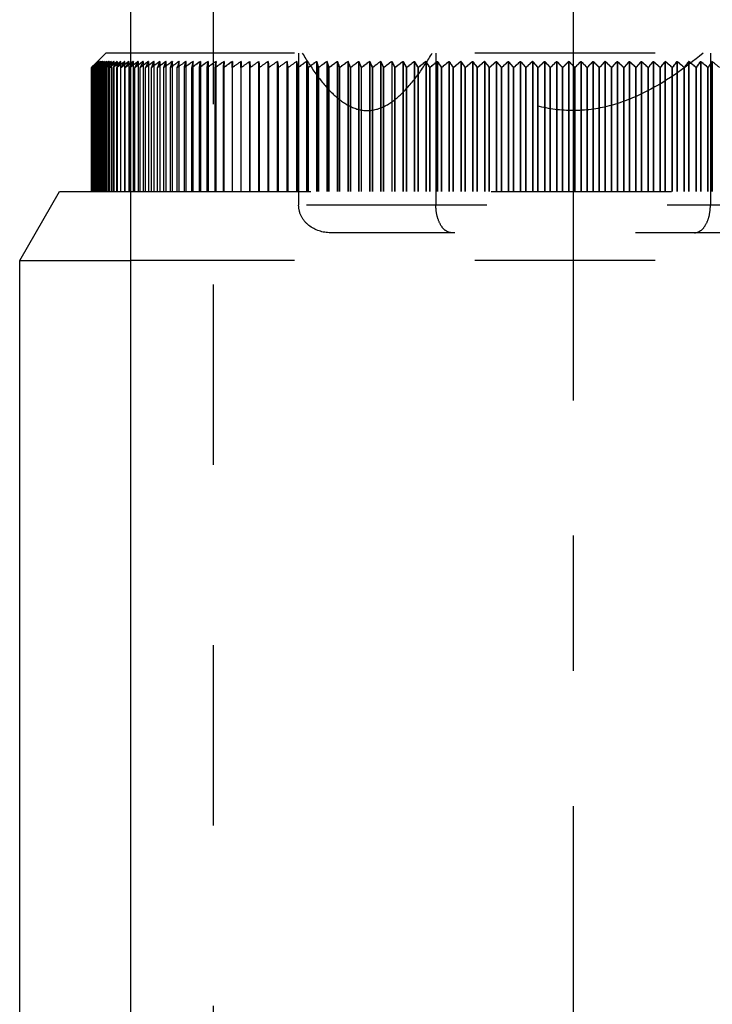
# Model space of a CAD drawing. Header units: millimetres. Extents: x 445 to 555, y 401 to 599.
# Tile 3 of 5: x 480 to 505, y 514 to 549. Entities that reach past the tile are written whole.
import ezdxf

# ---------------------------------------------------------------- set-up
doc = ezdxf.new("R2010")
doc.units = ezdxf.units.MM
doc.header["$LTSCALE"] = 65.185185
doc.linetypes.add('CENTER', pattern=[0.6, 0.375, -0.075, 0.075, -0.075])
doc.linetypes.add('HIDDEN', pattern=[0.2, 0.1, -0.1])
for name, color, linetype in [('KOERPER', 7, 'CONTINUOUS'), ('KONST.EL_MIT_GEO', 7, 'CONTINUOUS'), ('L1', 7, 'CONTINUOUS')]:
    doc.layers.add(name, color=color, linetype=linetype)

msp = doc.modelspace()

# ---------------------------------------------------------------- linework, layer by layer
at = {"layer": 'KOERPER', "color": 7, "linetype": 'Continuous'}
msp.add_line((484, 576.25), (484, 481.75), dxfattribs=at)
at = {"layer": 'KONST.EL_MIT_GEO', "color": 8, "linetype": 'HIDDEN'}
for p, q in [((487, 494.25), (487, 577.25)), ((516, 548.245), (484, 548.245)), ((490.08, 548.245), (490.08, 542.751)), ((495.04, 548.245), (495.04, 542.751)), ((504.96, 548.245), (504.96, 542.751)), ((482.71, 547.837), (482.635, 547.762)), ((482.711, 547.837), (482.637, 547.762)), ((482.721, 547.837), (482.644, 547.762)), ((482.723, 547.837), (482.651, 547.762)), ((482.743, 547.837), (482.664, 547.762)), ((482.711, 547.8), (482.676, 547.762)), ((482.828, 547.956), (482.686, 547.814)), ((482.748, 547.874), (482.71, 547.837)), ((482.747, 547.874), (482.711, 547.837)), ((482.775, 547.869), (482.711, 547.8)), ((482.78, 547.837), (482.712, 547.762)), ((482.759, 547.874), (482.721, 547.837)), ((482.758, 547.874), (482.723, 547.837)), ((482.782, 547.874), (482.743, 547.837)), ((482.82, 547.948), (482.747, 547.874)), ((482.823, 547.948), (482.748, 547.874)), ((482.829, 547.948), (482.758, 547.874)), ((482.836, 547.948), (482.759, 547.874)), ((482.849, 547.948), (482.775, 547.869)), ((482.86, 547.948), (482.782, 547.874)), ((482.786, 547.911), (482.823, 547.948)), ((482.801, 547.911), (482.836, 547.948)), ((482.82, 547.948), (482.823, 543.25)), ((482.826, 547.911), (482.86, 547.948)), ((482.829, 547.948), (482.829, 543.25)), ((482.849, 547.948), (482.849, 543.25)), ((482.86, 547.948), (482.86, 543.25)), ((482.881, 547.948), (482.889, 547.725)), ((482.896, 547.948), (482.889, 547.725)), ((482.923, 547.948), (482.923, 543.25)), ((482.943, 547.948), (482.943, 543.25)), ((482.999, 547.8), (482.969, 547.762)), ((482.976, 547.948), (482.975, 547.725)), ((483.001, 547.948), (483.001, 543.25)), ((483.041, 547.948), (483.01, 547.911)), ((483.041, 547.948), (483.038, 547.646)), ((483.118, 547.837), (483.061, 547.762)), ((483.069, 547.948), (483.069, 543.25)), ((483.116, 547.948), (483.116, 543.25)), ((483.149, 547.948), (483.149, 543.25)), ((483.203, 547.948), (483.203, 543.25)), ((483.24, 547.948), (483.248, 547.725)), ((483.3, 547.948), (483.246, 547.874)), ((483.275, 547.762), (483.301, 547.8)), ((483.3, 547.948), (483.3, 543.25)), ((483.408, 547.948), (483.386, 547.916)), ((483.405, 547.948), (483.405, 543.25)), ((483.524, 547.948), (483.524, 543.25)), ((483.562, 547.8), (483.538, 547.762)), ((483.658, 547.725), (483.653, 547.948)), ((483.73, 547.837), (483.685, 547.762)), ((483.793, 547.948), (483.793, 543.25)), ((483.948, 547.948), (483.906, 547.874)), ((483.944, 547.948), (483.944, 543.25)), ((484.105, 547.948), (484, 547.867)), ((484.13, 547.837), (484.033, 547.762)), ((484.065, 547.874), (484.085, 547.911)), ((484.089, 547.911), (484.071, 547.877)), ((484.085, 547.911), (484.105, 547.948)), ((484.109, 547.948), (484.089, 547.911)), ((484.105, 547.948), (484.105, 543.25)), ((484.162, 547.725), (484.208, 547.814)), ((484.208, 547.814), (484.238, 547.874)), ((484.311, 547.837), (484.212, 547.762)), ((484.238, 547.874), (484.257, 547.911)), ((484.257, 547.911), (484.276, 547.948)), ((484.276, 547.948), (484.276, 543.25)), ((484.351, 547.725), (484.387, 547.8)), ((484.387, 547.8), (484.422, 547.874)), ((484.501, 547.837), (484.401, 547.762)), ((484.422, 547.874), (484.44, 547.911)), ((484.44, 547.911), (484.457, 547.948)), ((484.457, 547.948), (484.457, 543.25)), ((484.616, 547.874), (484.633, 547.911)), ((484.633, 547.911), (484.649, 547.948)), ((484.649, 547.948), (484.649, 543.25)), ((484.851, 547.948), (484.751, 547.874)), ((484.805, 547.837), (484.835, 547.911)), ((484.835, 547.911), (484.851, 547.948)), ((484.851, 547.948), (484.851, 543.25)), ((485.062, 547.948), (484.962, 547.874)), ((485.02, 547.837), (485.048, 547.911)), ((485.048, 547.911), (485.062, 547.948)), ((485.062, 547.948), (485.062, 543.25)), ((485.283, 547.948), (485.182, 547.874)), ((485.207, 547.725), (485.233, 547.8)), ((485.233, 547.8), (485.27, 547.911)), ((485.27, 547.911), (485.283, 547.948)), ((485.283, 547.948), (485.283, 543.25)), ((485.446, 547.725), (485.469, 547.8)), ((485.514, 547.948), (485.463, 547.911)), ((485.469, 547.8), (485.502, 547.911)), ((485.502, 547.911), (485.514, 547.948)), ((485.514, 547.948), (485.514, 543.25)), ((485.754, 547.948), (485.703, 547.911)), ((485.744, 547.911), (485.754, 547.948)), ((485.754, 547.948), (485.754, 543.25)), ((486.003, 547.948), (485.952, 547.911)), ((485.96, 547.762), (485.994, 547.911)), ((485.994, 547.911), (486.003, 547.948)), ((486.003, 547.948), (486.003, 543.25)), ((486.254, 547.911), (486.261, 547.948)), ((486.261, 547.948), (486.261, 543.25)), ((486.492, 547.725), (486.523, 547.911)), ((486.512, 547.8), (486.506, 547.762)), ((486.536, 547.948), (486.512, 547.8)), ((486.523, 547.911), (486.529, 547.948)), ((486.529, 547.948), (486.529, 543.25)), ((486.776, 547.725), (486.8, 547.911)), ((486.798, 547.837), (486.789, 547.762)), ((486.808, 547.911), (486.798, 547.837)), ((486.8, 547.911), (486.805, 547.948)), ((486.805, 547.948), (486.805, 543.25)), ((486.812, 547.948), (486.808, 547.911)), ((487.072, 547.762), (487.089, 547.948)), ((487.097, 547.948), (487.08, 547.762)), ((487.089, 547.948), (487.089, 543.25)), ((487.37, 547.725), (487.382, 547.948)), ((487.39, 547.948), (487.378, 547.725)), ((487.382, 547.948), (487.382, 543.25)), ((487.679, 547.725), (487.683, 547.948)), ((487.683, 547.948), (487.683, 543.25)), ((487.692, 547.948), (487.688, 547.725)), ((487.993, 547.948), (487.993, 543.25)), ((487.996, 547.725), (487.993, 547.948)), ((488.001, 547.948), (488.005, 547.725)), ((488.309, 547.948), (488.309, 543.25)), ((488.321, 547.725), (488.309, 547.948)), ((488.318, 547.948), (488.33, 547.725)), ((488.634, 547.948), (488.634, 543.25)), ((488.654, 547.725), (488.634, 547.948)), ((488.643, 547.948), (488.643, 543.25)), ((488.643, 547.948), (488.663, 547.725)), ((488.966, 547.948), (488.966, 543.25)), ((488.994, 547.725), (488.966, 547.948)), ((488.975, 547.948), (488.975, 543.25)), ((488.975, 547.948), (489.003, 547.725)), ((489.305, 547.948), (489.305, 543.25)), ((489.341, 547.725), (489.305, 547.948)), ((489.314, 547.948), (489.314, 543.25)), ((489.314, 547.948), (489.35, 547.725)), ((489.651, 547.948), (489.651, 543.25)), ((489.661, 547.948), (489.661, 543.25)), ((490.004, 547.948), (490.004, 543.25)), ((490.014, 547.948), (490.014, 543.25)), ((490.363, 547.948), (490.363, 543.25)), ((490.373, 547.948), (490.373, 543.25)), ((490.729, 547.948), (490.729, 543.25)), ((490.739, 547.948), (490.739, 543.25)), ((491.1, 547.948), (491.1, 543.25)), ((491.11, 547.948), (491.11, 543.25)), ((491.478, 547.948), (491.478, 543.25)), ((491.488, 547.948), (491.488, 543.25)), ((491.86, 547.948), (491.86, 543.25)), ((491.871, 547.948), (491.871, 543.25)), ((492.248, 547.948), (492.248, 543.25)), ((492.259, 547.948), (492.259, 543.25)), ((492.642, 547.948), (492.642, 543.25)), ((492.652, 547.948), (492.652, 543.25)), ((493.04, 547.948), (493.04, 543.25)), ((493.051, 547.948), (493.051, 543.25)), ((493.442, 547.948), (493.442, 543.25)), ((493.453, 547.948), (493.453, 543.25)), ((493.849, 547.948), (493.849, 543.25)), ((493.86, 547.948), (493.86, 543.25)), ((494.259, 547.948), (494.259, 543.25)), ((494.271, 547.948), (494.271, 543.25)), ((494.674, 547.948), (494.674, 543.25)), ((494.685, 547.948), (494.685, 543.25)), ((495.092, 547.948), (495.092, 543.25)), ((495.103, 547.948), (495.103, 543.25)), ((495.513, 547.948), (495.513, 543.25)), ((495.524, 547.948), (495.524, 543.25)), ((495.937, 547.948), (495.937, 543.25)), ((495.949, 547.948), (495.949, 543.25)), ((496.364, 547.948), (496.364, 543.25)), ((496.375, 547.948), (496.375, 543.25)), ((496.793, 547.948), (496.793, 543.25)), ((496.804, 547.948), (496.804, 543.25)), ((497.224, 547.948), (497.224, 543.25)), ((497.235, 547.948), (497.235, 543.25)), ((497.656, 547.948), (497.656, 543.25)), ((497.668, 547.948), (497.668, 543.25)), ((498.091, 547.948), (498.091, 543.25)), ((498.103, 547.948), (498.103, 543.25)), ((498.527, 547.948), (498.527, 543.25)), ((498.538, 547.948), (498.538, 543.25)), ((498.963, 547.948), (498.963, 543.25)), ((498.975, 547.948), (498.975, 543.25)), ((499.4, 547.948), (499.4, 543.25)), ((499.412, 547.948), (499.412, 543.25)), ((499.838, 547.948), (499.838, 543.25)), ((499.85, 547.948), (499.85, 543.25)), ((500.276, 547.948), (500.276, 543.25)), ((500.288, 547.948), (500.288, 543.25)), ((500.713, 547.948), (500.713, 543.25)), ((500.725, 547.948), (500.725, 543.25)), ((501.151, 547.948), (501.151, 543.25)), ((501.163, 547.948), (501.163, 543.25)), ((501.587, 547.948), (501.587, 543.25)), ((501.599, 547.948), (501.599, 543.25)), ((502.022, 547.948), (502.022, 543.25)), ((502.034, 547.948), (502.034, 543.25)), ((502.456, 547.948), (502.456, 543.25)), ((502.468, 547.948), (502.468, 543.25)), ((502.889, 547.948), (502.889, 543.25)), ((502.901, 547.948), (502.901, 543.25)), ((503.319, 547.948), (503.319, 543.25)), ((503.331, 547.948), (503.331, 543.25)), ((503.748, 547.948), (503.748, 543.25)), ((503.759, 547.948), (503.759, 543.25)), ((504.174, 547.948), (504.174, 543.25)), ((504.185, 547.948), (504.185, 543.25)), ((504.597, 547.948), (504.597, 543.25)), ((504.609, 547.948), (504.609, 543.25)), ((505.017, 547.948), (505.017, 543.25)), ((505.029, 547.948), (505.029, 543.25)), ((482.635, 547.762), (482.597, 547.725)), ((482.597, 543.25), (482.597, 547.725)), ((482.637, 547.762), (482.6, 547.725)), ((482.644, 547.762), (482.605, 547.725)), ((482.651, 547.762), (482.615, 547.725)), ((482.615, 543.25), (482.615, 547.725)), ((482.664, 547.762), (482.624, 547.725)), ((482.676, 547.762), (482.641, 547.725)), ((482.641, 543.25), (482.641, 547.725)), ((482.712, 547.762), (482.678, 547.725)), ((482.678, 543.25), (482.678, 547.725)), ((482.754, 547.756), (482.727, 547.725)), ((482.727, 543.25), (482.727, 547.725)), ((482.818, 547.762), (482.786, 547.725)), ((482.786, 543.25), (482.786, 547.725)), ((482.881, 547.754), (482.857, 547.725)), ((482.969, 547.762), (482.939, 547.725)), ((483.061, 547.762), (483.033, 547.725)), ((483.164, 547.762), (483.137, 547.725)), ((483.137, 543.25), (483.137, 547.725)), ((483.278, 547.762), (483.252, 547.725)), ((483.403, 547.762), (483.378, 547.725)), ((483.538, 547.762), (483.514, 547.725)), ((483.685, 547.762), (483.662, 547.725)), ((483.841, 547.762), (483.82, 547.725)), ((484.033, 547.762), (483.984, 547.725)), ((483.984, 547.725), (484, 547.755)), ((483.984, 543.25), (483.984, 547.725)), ((484, 547.746), (483.988, 547.725)), ((484.212, 547.762), (484.162, 547.725)), ((484.162, 543.25), (484.162, 547.725)), ((484.186, 547.762), (484.167, 547.725)), ((484.401, 547.762), (484.351, 547.725)), ((484.351, 543.25), (484.351, 547.725)), ((484.374, 547.762), (484.357, 547.725)), ((484.601, 547.762), (484.55, 547.725)), ((484.55, 543.25), (484.55, 547.725)), ((484.573, 547.762), (484.556, 547.725)), ((484.81, 547.762), (484.76, 547.725)), ((484.76, 543.25), (484.76, 547.725)), ((484.781, 547.762), (484.765, 547.725)), ((485.03, 547.762), (484.979, 547.725)), ((484.979, 543.25), (484.979, 547.725)), ((484.999, 547.762), (484.985, 547.725)), ((485.259, 547.762), (485.207, 547.725)), ((485.207, 543.25), (485.207, 547.725)), ((485.226, 547.762), (485.214, 547.725)), ((485.497, 547.762), (485.446, 547.725)), ((485.446, 543.25), (485.446, 547.725)), ((485.464, 547.762), (485.453, 547.725)), ((485.694, 547.725), (485.704, 547.762)), ((485.746, 547.762), (485.694, 547.725)), ((485.694, 543.25), (485.694, 547.725)), ((485.711, 547.762), (485.701, 547.725)), ((485.951, 547.725), (485.96, 547.762)), ((486.003, 547.762), (485.951, 547.725)), ((485.951, 543.25), (485.951, 547.725)), ((485.967, 547.762), (485.958, 547.725)), ((486.269, 547.762), (486.217, 547.725)), ((486.217, 543.25), (486.217, 547.725)), ((486.232, 547.762), (486.225, 547.725)), ((486.545, 547.762), (486.492, 547.725)), ((486.492, 543.25), (486.492, 547.725)), ((486.506, 547.762), (486.5, 547.725)), ((486.829, 547.762), (486.776, 547.725)), ((486.776, 543.25), (486.776, 547.725)), ((486.789, 547.762), (486.784, 547.725)), ((487.069, 547.725), (487.072, 547.762)), ((487.121, 547.762), (487.069, 547.725)), ((487.069, 543.25), (487.069, 547.725)), ((487.08, 547.762), (487.077, 547.725)), ((487.422, 547.762), (487.37, 547.725)), ((487.37, 543.25), (487.37, 547.725)), ((488.005, 543.25), (488.005, 547.725)), ((488.321, 543.25), (488.321, 547.725)), ((488.33, 543.25), (488.33, 547.725)), ((488.654, 543.25), (488.654, 547.725)), ((488.663, 543.25), (488.663, 547.725)), ((488.994, 543.25), (488.994, 547.725)), ((489.003, 543.25), (489.003, 547.725)), ((489.341, 543.25), (489.341, 547.725)), ((489.35, 543.25), (489.35, 547.725)), ((489.695, 543.25), (489.695, 547.725)), ((489.704, 543.25), (489.704, 547.725)), ((490.055, 543.25), (490.055, 547.725)), ((490.065, 543.25), (490.065, 547.725)), ((490.422, 543.25), (490.422, 547.725)), ((490.432, 543.25), (490.432, 547.725)), ((490.796, 543.25), (490.796, 547.725)), ((490.806, 543.25), (490.806, 547.725)), ((491.175, 543.25), (491.175, 547.725)), ((491.185, 543.25), (491.185, 547.725)), ((491.56, 543.25), (491.56, 547.725)), ((491.571, 543.25), (491.571, 547.725)), ((491.951, 543.25), (491.951, 547.725)), ((491.961, 543.25), (491.961, 547.725)), ((492.346, 543.25), (492.346, 547.725)), ((492.357, 543.25), (492.357, 547.725)), ((492.747, 543.25), (492.747, 547.725)), ((492.758, 543.25), (492.758, 547.725)), ((493.152, 543.25), (493.152, 547.725)), ((493.164, 543.25), (493.164, 547.725)), ((493.562, 543.25), (493.562, 547.725)), ((493.574, 543.25), (493.574, 547.725)), ((493.976, 543.25), (493.976, 547.725)), ((493.988, 543.25), (493.988, 547.725)), ((494.394, 543.25), (494.394, 547.725)), ((494.406, 543.25), (494.406, 547.725)), ((494.816, 543.25), (494.816, 547.725)), ((494.828, 543.25), (494.828, 547.725)), ((495.241, 543.25), (495.241, 547.725)), ((495.253, 543.25), (495.253, 547.725)), ((495.669, 543.25), (495.669, 547.725)), ((495.681, 543.25), (495.681, 547.725)), ((496.1, 543.25), (496.1, 547.725)), ((496.112, 543.25), (496.112, 547.725)), ((496.533, 543.25), (496.533, 547.725)), ((496.545, 543.25), (496.545, 547.725)), ((496.969, 543.25), (496.969, 547.725)), ((496.981, 543.25), (496.981, 547.725)), ((497.407, 543.25), (497.407, 547.725)), ((497.419, 543.25), (497.419, 547.725)), ((497.846, 543.25), (497.846, 547.725)), ((497.858, 543.25), (497.858, 547.725)), ((498.287, 543.25), (498.287, 547.725)), ((498.299, 543.25), (498.299, 547.725)), ((498.728, 543.25), (498.728, 547.725)), ((498.741, 543.25), (498.741, 547.725)), ((499.171, 543.25), (499.171, 547.725)), ((499.183, 543.25), (499.183, 547.725)), ((499.614, 543.25), (499.614, 547.725)), ((499.626, 543.25), (499.626, 547.725)), ((500.058, 543.25), (500.058, 547.725)), ((500.07, 543.25), (500.07, 547.725)), ((500.501, 543.25), (500.501, 547.725)), ((500.513, 543.25), (500.513, 547.725)), ((500.944, 543.25), (500.944, 547.725)), ((500.956, 543.25), (500.956, 547.725)), ((501.387, 543.25), (501.387, 547.725)), ((501.399, 543.25), (501.399, 547.725)), ((501.828, 543.25), (501.828, 547.725)), ((501.84, 543.25), (501.84, 547.725)), ((502.269, 543.25), (502.269, 547.725)), ((502.281, 543.25), (502.281, 547.725)), ((502.707, 543.25), (502.707, 547.725)), ((502.719, 543.25), (502.719, 547.725)), ((503.145, 543.25), (503.145, 547.725)), ((503.157, 543.25), (503.157, 547.725)), ((503.58, 543.25), (503.58, 547.725)), ((503.592, 543.25), (503.592, 547.725)), ((504.012, 543.25), (504.012, 547.725)), ((504.024, 543.25), (504.024, 547.725)), ((504.443, 543.25), (504.443, 547.725)), ((504.454, 543.25), (504.454, 547.725)), ((504.87, 543.25), (504.87, 547.725)), ((504.882, 543.25), (504.882, 547.725)), ((484, 543.25), (516, 543.25)), ((509.92, 542.751), (490.08, 542.751)), ((508.767, 541.752), (491.233, 541.752)), ((516, 540.75), (484, 540.75))]:
    msp.add_line(p, q, dxfattribs=at)
at = {"layer": 'KONST.EL_MIT_GEO', "color": 7, "linetype": 'Continuous'}
for p, q in [((483.117, 548.245), (482.828, 547.956)), ((484, 548.245), (483.117, 548.245)), ((482.735, 547.8), (482.695, 547.762)), ((482.776, 547.837), (482.735, 547.8)), ((482.779, 547.8), (482.738, 547.762)), ((482.863, 547.911), (482.896, 547.948)), ((482.911, 547.911), (482.943, 547.948)), ((483.02, 547.837), (482.921, 547.753)), ((482.97, 547.911), (483.001, 547.948)), ((483.069, 547.948), (482.985, 547.874)), ((483.108, 547.837), (483.02, 547.762)), ((483.04, 547.911), (483.069, 547.948)), ((483.121, 547.911), (483.149, 547.948)), ((483.203, 547.898), (483.24, 547.948)), ((483.405, 547.948), (483.284, 547.848)), ((483.379, 547.911), (483.405, 547.948)), ((483.524, 547.948), (483.433, 547.874)), ((483.499, 547.911), (483.524, 547.948)), ((483.653, 547.948), (483.561, 547.874)), ((483.63, 547.911), (483.653, 547.948)), ((483.754, 547.8), (483.706, 547.762)), ((483.793, 547.948), (483.746, 547.911)), ((483.771, 547.911), (483.793, 547.948)), ((483.912, 547.8), (483.864, 547.762)), ((483.944, 547.948), (483.896, 547.911)), ((484, 547.867), (483.912, 547.8)), ((483.923, 547.911), (483.944, 547.948)), ((482.624, 543.25), (482.624, 547.725)), ((482.695, 547.762), (482.654, 547.725)), ((482.654, 543.25), (482.654, 547.725)), ((482.738, 547.762), (482.696, 547.725)), ((482.696, 543.25), (482.696, 547.725)), ((482.791, 547.762), (482.749, 547.725)), ((482.749, 543.25), (482.749, 547.725)), ((482.856, 547.762), (482.813, 547.725)), ((482.813, 543.25), (482.813, 547.725)), ((482.921, 547.753), (482.889, 547.725)), ((482.889, 543.25), (482.889, 547.725)), ((483.02, 547.762), (482.975, 547.725)), ((482.975, 543.25), (482.975, 547.725)), ((483.014, 547.646), (483.014, 543.25)), ((483.038, 547.646), (483.014, 547.646)), ((483.1, 547.697), (483.038, 547.646)), ((483.038, 547.646), (483.038, 543.25)), ((483.161, 547.748), (483.1, 547.697)), ((483.248, 547.725), (483.275, 547.762)), ((483.295, 547.762), (483.248, 547.725)), ((483.248, 543.25), (483.248, 547.725)), ((483.421, 547.762), (483.374, 547.725)), ((483.374, 543.25), (483.374, 547.725)), ((483.558, 547.762), (483.511, 547.725)), ((483.511, 543.25), (483.511, 547.725)), ((483.706, 547.762), (483.658, 547.725)), ((483.658, 543.25), (483.658, 547.725)), ((483.864, 547.762), (483.815, 547.725)), ((483.815, 543.25), (483.815, 547.725)), ((480, 540.75), (481.443, 543.25)), ((481.443, 543.25), (484, 543.25)), ((480, 499.322), (480, 540.75)), ((480, 540.75), (484, 540.75))]:
    msp.add_line(p, q, dxfattribs=at)
at = {"layer": 'KONST.EL_MIT_GEO', "color": 8, "linetype": 'HIDDEN'}
for centre, radius, start, end in [((518.806, 511.695), 51.081, 135.0003, 135.1423), ((518.202, 511.424), 50.846, 134.0827, 134.443), ((518.372, 513.04), 49.823, 135.5813, 135.8806), ((518.251, 510.535), 51.507, 133.4174, 133.7773), ((518.427, 513.934), 49.231, 136.3569, 136.656), ((518.326, 509.651), 52.183, 132.7862, 133.1456), ((518.523, 514.824), 48.673, 137.1722, 137.4707), ((518.427, 508.775), 52.868, 132.1877, 132.5466), ((517.781, 512.72), 49.631, 134.7823, 135.0006), ((518.665, 515.707), 48.155, 138.0287, 138.3263), ((518.55, 507.91), 53.559, 131.6209, 131.979), ((518.859, 516.582), 47.684, 138.9278, 139.2242), ((518.45, 516.522), 47.432, 138.505, 138.8145), ((517.901, 515.994), 47.408, 137.6219, 137.8029), ((518.694, 507.056), 54.252, 131.0844, 131.4417), ((519.111, 517.446), 47.268, 139.8711, 140.1659), ((518.64, 517.413), 46.95, 139.4307, 139.7281), ((518.856, 506.216), 54.944, 130.5773, 130.9337), ((519.15, 518.079), 46.862, 140.4613, 140.7101), ((519.428, 518.297), 46.916, 140.8602, 141.1531), ((519.035, 505.393), 55.631, 130.0985, 130.454), ((519.818, 519.133), 46.636, 141.8966, 142.1871), ((519.092, 519.249), 46.021, 141.4193, 141.6547), ((519.23, 504.589), 56.311, 129.647, 130.0015), ((519.331, 520.211), 45.547, 142.4852, 142.6607), ((519.438, 503.806), 56.979, 129.2218, 129.5753), ((520.623, 520.435), 46.368, 143.7173, 143.8886), ((519.659, 503.045), 57.635, 128.82215, 129.17465), ((521.025, 521.383), 46.051, 144.8184, 145.0525), ((519.891, 502.309), 58.274, 128.44717, 128.79866), ((521.593, 522.262), 45.921, 145.9896, 146.2684), ((520.134, 501.6), 58.894, 128.09611, 128.44659), ((522.259, 523.131), 45.891, 147.2631, 147.4825), ((520.386, 500.919), 59.493, 127.76824, 128.11774), ((523.069, 523.968), 46.015, 148.5915, 148.753), ((520.646, 500.269), 60.068, 127.4629, 127.81144), ((525.189, 524.117), 47.631, 150.0813, 150.2364), ((520.913, 499.65), 60.619, 127.17947, 127.52709), ((526.741, 524.723), 48.548, 151.5152, 151.6909), ((526.66, 524.726), 48.479, 151.4789, 151.6393), ((520.427, 500.296), 59.813, 127.18581, 127.36101), ((521.188, 499.065), 61.141, 126.91738, 127.26411), ((527.891, 525.646), 48.982, 152.9153, 153.1588), ((520.701, 499.716), 60.332, 126.92314, 127.0979), ((521.468, 498.516), 61.634, 126.6761, 127.02199), ((529.935, 526.229), 50.393, 154.4695, 154.703), ((520.982, 499.171), 60.822, 126.68131, 126.85563), ((533.158, 526.389), 53.084, 156.1246, 156.3009), ((521.753, 498.002), 62.096, 126.45515, 126.80025), ((532.384, 526.777), 52.214, 156.0798, 156.3023), ((521.908, 497.799), 62.355, 126.57606, 126.74816), ((536.465, 526.782), 55.786, 157.8257, 157.9503), ((522.043, 497.527), 62.526, 126.25408, 126.59844), ((535.343, 527.288), 54.55, 157.7454, 157.9558), ((522.197, 497.321), 62.786, 126.3742, 126.54594), ((540.153, 527.263), 58.846, 159.5359, 159.65264), ((522.337, 497.091), 62.921, 126.0725, 126.41618), ((538.956, 527.762), 57.545, 159.46498, 159.66209), ((522.491, 496.882), 63.183, 126.19187, 126.36327), ((522.635, 496.695), 63.28, 125.91005, 126.25311), ((543.428, 528.197), 61.402, 161.23656, 161.41928), ((522.627, 496.706), 63.27, 125.97135, 126.20007), ((522.935, 496.34), 63.603, 125.76641, 126.1089), ((549.06, 528.592), 66.422, 163.05771, 163.22492), ((522.927, 496.35), 63.594, 125.8271, 126.05544), ((523.238, 496.028), 63.888, 125.64128, 125.98328), ((556.521, 528.819), 73.307, 164.90402, 165.02441), ((556.311, 528.945), 73.065, 164.92538, 165.07598), ((523.543, 495.758), 64.134, 125.53443, 125.87601), ((565.924, 529.257), 82.071, 166.83591, 166.96887), ((523.374, 495.988), 63.853, 125.53667, 125.82206), ((579.915, 529.288), 95.495, 168.75453, 168.86853), ((523.849, 495.532), 64.34, 125.44565, 125.78687), ((579.18, 529.526), 94.72, 168.78507, 168.89944), ((523.68, 495.762), 64.06, 125.44739, 125.73249), ((524.156, 495.35), 64.506, 125.37476, 125.71569), ((523.988, 495.58), 64.226, 125.37602, 125.66086), ((524.465, 495.214), 64.632, 125.32162, 125.66233), ((524.296, 495.442), 64.352, 125.32239, 125.60706), ((524.774, 495.122), 64.716, 125.28613, 125.6267), ((524.605, 495.349), 64.437, 125.28642, 125.57097), ((525.083, 495.075), 64.758, 125.26822, 125.60872), ((524.915, 495.302), 64.481, 125.26804, 125.55251), ((525.393, 495.075), 64.759, 125.26786, 125.60835), ((525.702, 495.119), 64.718, 125.28505, 125.62561), ((526.012, 495.209), 64.636, 125.31981, 125.66052), ((526.32, 495.344), 64.512, 125.37222, 125.71314), ((526.629, 495.524), 64.348, 125.44238, 125.78359), ((526.937, 495.748), 64.143, 125.53043, 125.87199), ((395.078, 529.428), 96.369, 10.94472, 11.07987), ((395.523, 529.421), 95.943, 10.99803, 11.13381), ((527.244, 496.016), 63.899, 125.63653, 125.97851), ((408.834, 529.161), 83.316, 12.87401, 13.03147), ((409.149, 529.153), 83.02, 12.92637, 13.08442), ((527.542, 496.317), 63.624, 125.75725, 126.09971), ((527.55, 496.326), 63.615, 125.7609, 126.10338), ((418.819, 528.852), 74.049, 14.76613, 14.94475), ((419.054, 528.842), 73.834, 14.8174, 14.99659), ((527.848, 496.669), 63.303, 125.89962, 126.24263), ((527.856, 496.679), 63.294, 125.90378, 126.24681), ((426.376, 528.5), 67.227, 16.61688, 16.81544), ((426.557, 528.489), 67.067, 16.66696, 16.86606), ((528.153, 497.062), 62.946, 126.06077, 126.40441), ((528.162, 497.074), 62.936, 126.06545, 126.40911), ((432.278, 528.106), 62.078, 18.42264, 18.63985), ((432.421, 528.095), 61.956, 18.47145, 18.68915), ((528.458, 497.496), 62.554, 126.24103, 126.58534), ((528.467, 497.508), 62.542, 126.24624, 126.59057), ((437.003, 527.673), 58.125, 20.18037, 20.41489), ((437.119, 527.66), 58.03, 20.22783, 20.4628), ((528.763, 497.969), 62.127, 126.44075, 126.78579), ((528.771, 497.982), 62.115, 126.4465, 126.79156), ((440.862, 527.2), 55.057, 21.8876, 22.1381), ((440.958, 527.187), 54.983, 21.9336, 22.1845), ((529.068, 498.479), 61.667, 126.66032, 127.00616), ((529.076, 498.494), 61.654, 126.66662, 127.01248), ((444.066, 526.69), 52.664, 23.5423, 23.8074), ((444.146, 526.675), 52.606, 23.5869, 23.8524), ((529.373, 499.027), 61.176, 126.90019, 127.24687), ((529.381, 499.042), 61.162, 126.90706, 127.25375), ((446.764, 526.142), 50.797, 25.1432, 25.4215), ((446.831, 526.127), 50.752, 25.1863, 25.465), ((529.679, 499.609), 60.655, 127.16084, 127.5084), ((529.687, 499.626), 60.641, 127.16828, 127.51586), ((449.062, 525.56), 49.349, 26.6892, 26.9795), ((449.12, 525.543), 49.314, 26.7308, 27.0214), ((529.985, 500.225), 60.107, 127.44279, 127.79127), ((529.994, 500.243), 60.092, 127.45082, 127.79933), ((451.04, 524.943), 48.241, 28.1799, 28.481), ((451.09, 524.926), 48.214, 28.2199, 28.5213), ((530.293, 500.874), 59.533, 127.74661, 128.09605), ((530.302, 500.892), 59.517, 127.75525, 128.10471), ((452.758, 524.295), 47.412, 29.6151, 29.9257), ((452.802, 524.277), 47.393, 29.6536, 29.9645), ((530.603, 501.552), 58.936, 128.07292, 128.42334), ((530.611, 501.571), 58.919, 128.08218, 128.43263), ((454.264, 523.617), 46.815, 30.995, 31.3141), ((454.302, 523.598), 46.802, 31.032, 31.3514), ((530.915, 502.26), 58.317, 128.42237, 128.77379), ((530.924, 502.279), 58.299, 128.43228, 128.78373), ((455.592, 522.909), 46.415, 32.3202, 32.6467), ((455.626, 522.889), 46.406, 32.3557, 32.6824), ((531.23, 502.994), 57.679, 128.79569, 129.14812), ((531.239, 503.014), 57.661, 128.80626, 129.15872), ((456.773, 522.175), 46.18, 33.5913, 33.9243), ((456.803, 522.155), 46.176, 33.6254, 33.9586), ((531.549, 503.753), 57.025, 129.1936, 129.5471), ((531.558, 503.774), 57.007, 129.2049, 129.5584), ((457.829, 521.416), 46.087, 34.8095, 35.148), ((457.856, 521.395), 46.086, 34.8421, 35.1808), ((531.873, 504.535), 56.357, 129.617, 129.9715), ((531.882, 504.556), 56.338, 129.629, 129.9834), ((458.779, 520.634), 46.117, 35.9757, 36.319), ((458.804, 520.612), 46.119, 36.0069, 36.3504), ((532.202, 505.338), 55.678, 130.0667, 130.4221), ((532.211, 505.36), 55.659, 130.0794, 130.4349), ((459.64, 519.831), 46.252, 37.0913, 37.4386), ((459.662, 519.809), 46.257, 37.1211, 37.4686), ((532.538, 506.159), 54.991, 130.5436, 130.9), ((532.548, 506.182), 54.972, 130.5571, 130.9135), ((460.423, 519.009), 46.478, 38.1576, 38.5082), ((460.443, 518.987), 46.485, 38.1861, 38.5369), ((532.882, 506.998), 54.3, 131.0488, 131.406), ((532.892, 507.021), 54.281, 131.063, 131.4203), ((461.139, 518.171), 46.784, 39.176, 39.5294), ((461.158, 518.148), 46.794, 39.2032, 39.5567), ((533.235, 507.851), 53.606, 131.5832, 131.9412), ((533.245, 507.874), 53.587, 131.5982, 131.9563), ((461.798, 517.318), 47.159, 40.1481, 40.5037), ((461.816, 517.294), 47.17, 40.1741, 40.5297), ((533.599, 508.716), 52.915, 132.1479, 132.5067), ((533.61, 508.74), 52.896, 132.1638, 132.5226), ((462.408, 516.453), 47.594, 41.0753, 41.4326), ((462.424, 516.429), 47.607, 41.1, 41.4574), ((533.976, 509.591), 52.229, 132.7441, 133.1036), ((533.986, 509.615), 52.211, 132.7609, 133.1204), ((462.974, 515.578), 48.081, 41.9591, 42.3177), ((462.989, 515.554), 48.095, 41.9827, 42.3413), ((534.367, 510.474), 51.553, 133.3731, 133.733), ((534.378, 510.498), 51.535, 133.3908, 133.7507), ((463.503, 514.695), 48.613, 42.8011, 43.1605), ((463.517, 514.67), 48.628, 42.8235, 43.1831), ((534.775, 511.363), 50.89, 134.036, 134.3963), ((534.786, 511.387), 50.873, 134.0547, 134.4149), ((464, 513.806), 49.182, 43.6027, 43.9627), ((464.013, 513.782), 49.198, 43.6241, 43.9841), ((535.202, 512.254), 50.246, 134.7343, 135.0946), ((535.214, 512.279), 50.229, 134.7539, 135.1143), ((464.468, 512.914), 49.784, 44.3654, 44.7257), ((464.48, 512.89), 49.8, 44.3857, 44.7461), ((535.652, 513.147), 49.624, 135.4692, 135.8295), ((535.664, 513.171), 49.608, 135.4899, 135.8501), ((464.911, 512.022), 50.412, 45.0906, 45.4509), ((464.923, 511.997), 50.429, 45.1099, 45.4703), ((536.127, 514.038), 49.031, 136.2422, 136.6022), ((536.14, 514.062), 49.015, 136.264, 136.6239), ((465.333, 511.131), 51.061, 45.7797, 46.1399), ((465.344, 511.107), 51.079, 45.7981, 46.1582), ((536.631, 514.925), 48.47, 137.0549, 137.4141), ((536.646, 514.949), 48.456, 137.0777, 137.437), ((465.736, 510.244), 51.728, 46.434, 46.7938), ((465.747, 510.219), 51.746, 46.4515, 46.8113), ((537.169, 515.806), 47.95, 137.9086, 138.2669), ((537.185, 515.83), 47.936, 137.9326, 138.2908), ((466.123, 509.362), 52.407, 47.0549, 47.4142), ((466.134, 509.338), 52.426, 47.0714, 47.4307), ((537.747, 516.679), 47.476, 138.8049, 139.1618), ((537.763, 516.703), 47.464, 138.8301, 139.187), ((466.496, 508.49), 53.095, 47.6434, 48.0021), ((466.507, 508.466), 53.114, 47.6591, 48.0177), ((538.368, 517.541), 47.056, 139.7455, 140.1006), ((538.386, 517.565), 47.045, 139.7719, 140.1269), ((466.857, 507.627), 53.787, 48.2009, 48.5588), ((466.867, 507.604), 53.806, 48.2158, 48.5736), ((539.042, 518.391), 46.697, 140.7318, 141.0845), ((539.061, 518.414), 46.689, 140.7595, 141.1122), ((467.208, 506.778), 54.48, 48.7285, 49.0855), ((467.218, 506.755), 54.499, 48.7425, 49.0995), ((539.774, 519.225), 46.411, 141.7654, 142.1153), ((539.795, 519.248), 46.404, 141.7944, 142.1442), ((467.55, 505.944), 55.171, 49.2271, 49.5832), ((467.559, 505.921), 55.19, 49.2403, 49.5964), ((540.576, 520.042), 46.207, 142.8479, 143.1943), ((540.599, 520.064), 46.203, 142.8783, 143.2245), ((467.884, 505.127), 55.856, 49.6978, 50.0529), ((467.893, 505.105), 55.874, 49.7103, 50.0654), ((541.459, 520.84), 46.098, 143.9808, 144.3229), ((541.484, 520.861), 46.097, 144.0125, 144.3546), ((468.212, 504.329), 56.532, 50.1415, 50.4957), ((468.221, 504.308), 56.55, 50.1533, 50.5074), ((542.435, 521.616), 46.099, 145.1653, 145.5025), ((542.463, 521.637), 46.1, 145.1985, 145.5356), ((468.534, 503.553), 57.197, 50.5592, 50.9124), ((468.543, 503.532), 57.215, 50.5703, 50.9234), ((543.522, 522.369), 46.226, 146.403, 146.7344), ((543.553, 522.389), 46.232, 146.4376, 146.7689), ((468.852, 502.8), 57.847, 50.95165, 51.30382)]:
    msp.add_arc(centre, radius, start, end, dxfattribs=at)
at = {"layer": 'KONST.EL_MIT_GEO', "color": 7, "linetype": 'Continuous'}
for centre, radius, start, end in [((517.87, 509.839), 51.725, 132.5433, 132.7245), ((518.145, 508.794), 52.652, 131.9579, 132.1983), ((518.441, 507.754), 53.587, 131.4037, 131.7027), ((518.921, 506.531), 54.778, 130.9986, 131.1766), ((520.768, 519.595), 47.034, 143.0033, 143.3877), ((518.439, 506.457), 54.469, 130.3825, 130.5621), ((518.626, 505.649), 55.149, 129.9147, 130.0937), ((519.775, 503.411), 57.5, 129.39211, 129.55005), ((519.816, 502.865), 57.876, 128.95037, 129.12615), ((520.835, 521.483), 45.841, 144.7935, 144.9636), ((521.985, 521.964), 46.415, 146.012, 146.289), ((520.048, 502.126), 58.517, 128.57438, 128.74967), ((522.87, 522.703), 46.64, 147.2833, 147.5551), ((520.127, 501.619), 58.877, 128.16375, 128.39743), ((523.916, 523.415), 47.029, 148.6094, 148.875), ((520.218, 501.144), 59.215, 127.83479, 128.01002), ((525.151, 524.099), 47.611, 149.991, 150.2497)]:
    msp.add_arc(centre, radius, start, end, dxfattribs=at)
at = {"layer": 'KONST.EL_MIT_GEO', "color": 8, "linetype": 'HIDDEN'}
for points, knots in [([(490.213, 548.245), (490.375, 547.975), (490.705, 547.466), (491.255, 546.802), (491.857, 546.311), (492.56, 546.102), (493.262, 546.311), (493.864, 546.802), (494.414, 547.466), (494.744, 547.975), (494.907, 548.245)], [0, 0, 0, 0, 0.145578, 0.279269, 0.396999, 0.5, 0.603001, 0.72073, 0.854422, 1, 1, 1, 1]), ([(504.694, 548.245), (504.024, 547.689), (502.945, 546.922), (501.31, 546.287), (500, 546.109), (498.69, 546.287), (497.055, 546.922), (495.976, 547.689), (495.306, 548.245)], [0, 0, 0, 0, 0.249914, 0.375008, 0.5, 0.624992, 0.750086, 1, 1, 1, 1]), ([(491.233, 541.752), (490.956, 541.752), (490.519, 541.891), (490.152, 542.327), (490.08, 542.611), (490.08, 542.751)], [0, 0, 0, 0, 0.497048, 0.7487, 1, 1, 1, 1]), ([(495.617, 541.752), (495.544, 541.752), (495.379, 541.811), (495.195, 542.034), (495.069, 542.359), (495.04, 542.614), (495.04, 542.751)], [0, 0, 0, 0, 0.17441, 0.392225, 0.672162, 1, 1, 1, 1]), ([(504.383, 541.752), (504.456, 541.752), (504.621, 541.811), (504.805, 542.034), (504.931, 542.359), (504.96, 542.614), (504.96, 542.751)], [0, 0, 0, 0, 0.17441, 0.392225, 0.672162, 1, 1, 1, 1])]:
    msp.add_open_spline(points, degree=3, knots=knots, dxfattribs=at)
at = {"layer": 'L1', "color": 2, "linetype": 'CENTER'}
msp.add_line((500, 599.25), (500, 400.75), dxfattribs=at)

doc.saveas('drawing.dxf')
